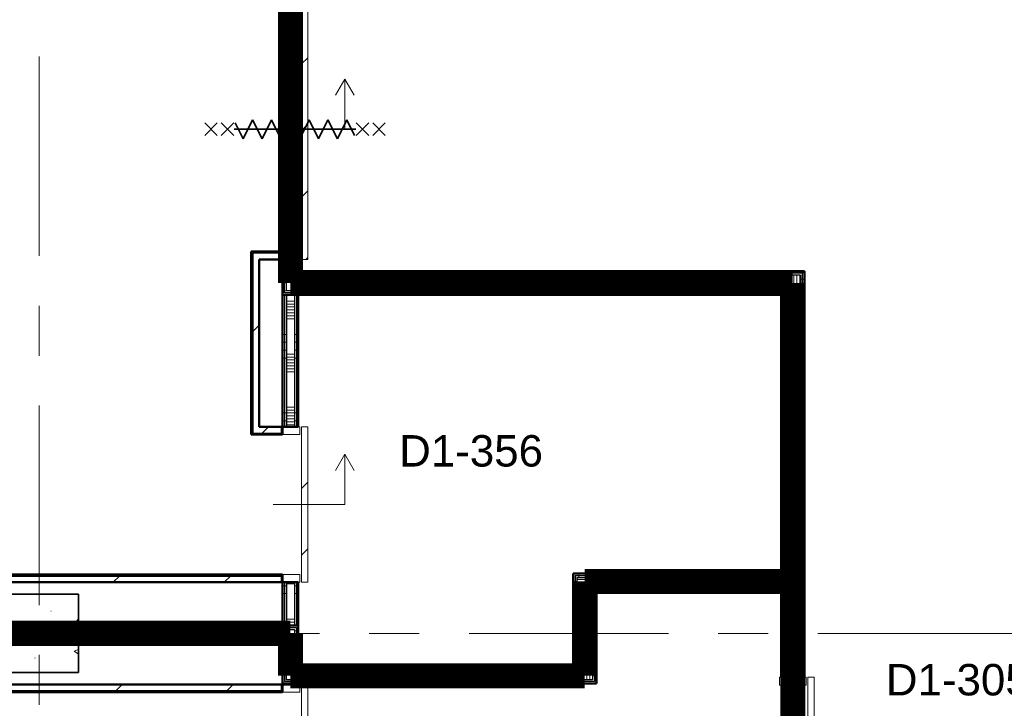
# Model space of a CAD drawing. Extents: x -2538 to 83400, y -8040 to 61900.
# Tile 65 of 105: x 62275 to 68547, y 15123 to 19507. Entities that reach past the tile are written whole.
import ezdxf

# ---------------------------------------------------------------- set-up
doc = ezdxf.new("R2010")
doc.units = 0
doc.header["$LTSCALE"] = 100
doc.linetypes.add('SCHEIDING_BRANDWEREND60', pattern=[3.2, 0.8, -1.6, 0.8])
doc.linetypes.add('stramien', pattern=[22.225, 12.7, -3.175, 3.175, -3.175])
for name, color, linetype, lineweight in [('00---0--FM-RUIMTENR', 7, 'Continuous', 18), ('BA20----_WANDEN', 14, 'Continuous', 50), ('BL$1A---_ALGEMEEN', 7, 'Continuous', 18), ('BL$7A---_STRAMIEN', 7, 'Continuous', 18), ('BL20----_WANDEN', 7, 'Continuous', 25), ('BL28----_CONSTRUCTIES', 4, 'Continuous', 18), ('BL30----_BRANDSYMBOLEN', 14, 'Continuous', 35), ('BL30----_KOZIJNEN', 14, 'Continuous', 25), ('BL40----_BRANDWERENDESCHEIDING_60MIN', 84, 'SCHEIDING_BRANDWEREND60', 158)]:
    doc.layers.add(name, color=color, linetype=linetype, lineweight=lineweight)
doc.styles.add('Arial', font='arial.ttf', dxfattribs={"height": 200})
pattern_1 = [(90, (63550, 15550), (-500, -2e-12), []), (90, (63600, 15550), (-500, -2e-12), []), (90, (63650, 15550), (-500, -2e-12), []), (90, (63700, 15550), (-500, -2e-12), [])]
pattern_2 = [(45, (1253.4, 5927.3), (-353.5534, 353.5534), [])]
pattern_3 = [(270, (65412.5, 17905), (500, 2e-12), []), (270, (65362.5, 17905), (500, 2e-12), []), (270, (65312.5, 17905), (500, 2e-12), []), (270, (65262.5, 17905), (500, 2e-12), [])]
pattern_4 = [(180, (67275, 15755), (-3e-12, -500), []), (180, (67275, 15805), (-3e-12, -500), []), (180, (67275, 15855), (-3e-12, -500), []), (180, (67275, 15905), (-3e-12, -500), [])]
pattern_5 = [(270, (64750, 15380), (500, 1e-12), []), (270, (64700, 15380), (500, 1e-12), []), (270, (64650, 15380), (500, 1e-12), []), (270, (64600, 15380), (500, 1e-12), [])]
pattern_6 = [(0, (65800, 15480), (0, 500), []), (0, (65800, 15430), (0, 500), []), (0, (65800, 15380), (0, 500), []), (0, (65800, 15330), (0, 500), [])]
pattern_7 = [(90, (66737.5, 15880), (-500, -2e-12), []), (90, (66787.5, 15880), (-500, -2e-12), []), (90, (66837.5, 15880), (-500, -2e-12), []), (90, (66887.5, 15880), (-500, -2e-12), [])]
pattern_8 = [(1e-13, (63950, 14192.5), (-9e-13, 500), []), (1e-13, (63950, 14142.5), (-9e-13, 500), []), (1e-13, (63950, 14092.5), (-9e-13, 500), []), (1e-13, (63950, 14042.5), (-9e-13, 500), [])]
pattern_9 = [(360, (63950, 15265), (3e-12, 500), []), (360, (63950, 15215), (3e-12, 500), []), (360, (63950, 15165), (3e-12, 500), []), (360, (63950, 15115), (3e-12, 500), [])]
pattern_10 = [(1e-13, (63950, 16502.5), (-9e-13, 500), []), (1e-13, (63950, 16452.5), (-9e-13, 500), []), (1e-13, (63950, 16402.5), (-9e-13, 500), []), (1e-13, (63950, 16352.5), (-9e-13, 500), [])]
pattern_11 = [(1e-13, (63950, 19330), (-9e-13, 500), []), (1e-13, (63950, 19280), (-9e-13, 500), []), (1e-13, (63950, 19230), (-9e-13, 500), []), (1e-13, (63950, 19180), (-9e-13, 500), [])]

# ---------------------------------------------------------------- blocks, each defined once
blk = doc.blocks.new('28_CL_beton - kolom - Betonkolom 500x500-V12-1')
at = {"layer": 'BL28----_CONSTRUCTIES'}
h = blk.add_hatch(dxfattribs=at)
h.set_pattern_fill('FP_14', color=256, style=0, pattern_type=2)
h.set_pattern_definition([(50, (-61146.6, -9672.7), (728.7365, -63.756), [76.2, -838.2]), (355, (-61146.6, -9672.7), (-140.972, 764.228), [60.96, -670.56]), (100.451, (-61085.9, -9678), (587.77, 700.467), [64.76, -712.36]), (46.184, (-61146.6, -9469.5), (1084.316, -168.171), [114.3, -1257.3]), (96.636, (-61056.2, -9483.5), (949.61, 989.71), [97.14, -1068.54]), (351.184, (-61146.6, -9469.5), (949.62, 989.701), [91.44, -1005.84]), (21, (-61045, -9520.3), (606.458, -409.0606), [76.2, -838.2]), (326, (-61045, -9520.3), (247.208, 736.753), [60.96, -670.56]), (71.451, (-60994.5, -9554.4), (853.668, 327.6855), [64.76, -712.36]), (37.5, (-61146.6, -9672.68), (12.3547, 338.2201), [3.353, -659.079, 3.353, -677.367, -673.1]), (37.5, (-61146.6, -9672.68), (12.3547, 338.2201), [-1343.152, 3.353, -669.747]), (7.5, (-61146.6, -9672.68), (267.2789, 400.7221), [3.353, -384.759, 3.353, -643.839, -256.54]), (7.5, (-61146.6, -9672.68), (267.2789, 400.7221), [-1035.304, 3.353, -253.187]), (327.5, (-61373.18, -9672.68), (542.3633, -22.9153), [3.353, -250.647, 3.353, -789.127, -1051.56]), (327.5, (-61373.18, -9672.68), (542.3633, -22.9153), [-1046.48, 3.353, -1048.207]), (317.5, (-61474.78, -9672.7), (592.517, 101.707), [3.353, -326.847, 3.353, -522.935, -746.76]), (317.5, (-61474.78, -9672.7), (592.517, 101.707), [-856.488, 3.353, -743.407])])
h.paths.add_polyline_path([(250, -250), (250, 250), (-250, 250), (-250, -250)], flags=0)
at = {"layer": 'BL28----_CONSTRUCTIES', "lineweight": 35}
for p, q in [((250, 250), (-250, 250)), ((-250, 250), (-250, -250)), ((250, -250), (250, 250)), ((-250, -250), (250, -250))]:
    blk.add_line(p, q, dxfattribs=at)
blk = doc.blocks.new('32_DR_AMC_s_enkele schuifdeur_dt1 - 1660x2160_wbdbo60-2935390-1')
at = {"layer": 'BL30----_KOZIJNEN', "lineweight": 18}
h = blk.add_hatch(dxfattribs=at)
h.set_pattern_fill('FP_444', color=256, style=0, pattern_type=2)
h.set_pattern_definition([(315, (-12556.7, 62746.6), (500, 500), []), (315, (-12556.7, 62576.6), (500, 500), []), (315, (-12556.7, 62566.6), (500, 500), []), (315, (-12556.7, 62556.6), (500, 500), []), (315, (-12556.7, 62546.6), (500, 500), []), (315, (-12556.7, 62536.6), (500, 500), []), (315, (-12556.7, 62526.6), (500, 500), []), (315, (-12556.7, 62516.6), (500, 500), [])])
h.paths.add_polyline_path([(1105, -60), (1155, -60), (1155, 60), (1105, 60)], flags=0)
h = blk.add_hatch(dxfattribs=at)
h.set_pattern_fill('FP_445', color=256, style=0, pattern_type=2)
h.set_pattern_definition([(315, (-12556.68, 62746.6), (212.132, 212.132), [])])
h.paths.add_polyline_path([(-505, -110), (1155, -110), (1155, -70), (-505, -70)], flags=0)
at = {"layer": 'BL$1A---_ALGEMEEN'}
for p, q in [((325, 109.9), (325, -346)), ((645, -346), (541.1, -286)), ((325, -346), (645, -346)), ((645, -346), (541.1, -406))]:
    blk.add_line(p, q, dxfattribs=at)
at = {"layer": 'BL30----_BRANDSYMBOLEN'}
for p, q in [((285, 466.4), (365, 546.4)), ((365, 466.4), (285, 546.4)), ((285, 361.4), (365, 441.4)), ((365, 361.4), (285, 441.4)), ((365, 351.4), (265, 301.4)), ((325, -416.3), (325, 358.7)), ((325, -416.3), (325, 358.7)), ((265, 301.4), (385, 241.4)), ((385, 241.4), (265, 181.4)), ((265, 181.4), (385, 121.4)), ((385, 121.4), (265, 61.4)), ((265, 61.4), (385, 1.4)), ((385, 1.4), (265, -58.6)), ((265, -58.6), (385, -118.6)), ((385, -118.6), (265, -178.6)), ((265, -178.6), (385, -238.6)), ((385, -238.6), (265, -298.6)), ((265, -298.6), (385, -358.6)), ((385, -358.6), (285, -408.6)), ((365, -498.7), (285, -418.6)), ((285, -498.7), (365, -418.6)), ((285, -603.6), (365, -523.6)), ((365, -603.6), (285, -523.6))]:
    blk.add_line(p, q, dxfattribs=at)
at = {"layer": 'BL30----_KOZIJNEN', "lineweight": 18}
for p, q in [((-505, -60), (-505, 60)), ((-505, 60), (-455, 60)), ((-455, 60), (-455, -60)), ((1105, -60), (1105, 60)), ((1105, 60), (1155, 60)), ((1155, 60), (1155, -60)), ((-455, -60), (-505, -60)), ((1155, -60), (1105, -60)), ((-505, -70), (1155, -70)), ((-505, -110), (-505, -70)), ((1155, -110), (-505, -110)), ((1155, -70), (1155, -110))]:
    blk.add_line(p, q, dxfattribs=at)
blk = doc.blocks.new('32_DR_AMC_s_enkele schuifdeur_dt1 - 1060x2160_wbdbo60-V91-1')
at = {"layer": 'BL30----_KOZIJNEN', "lineweight": 18}
h = blk.add_hatch(dxfattribs=at)
h.set_pattern_fill('FP_448', color=256, style=0, pattern_type=2)
h.set_pattern_definition([(135, (9187.68, -65946.6), (-212.132, -212.132), [])])
h.paths.add_polyline_path([(855, 135), (-205, 135), (-205, 95), (855, 95)], flags=0)
at = {"layer": 'BL$1A---_ALGEMEEN'}
for p, q in [((645, 371), (541.1, 431)), ((325, -84.9), (325, 371)), ((325, 371), (645, 371)), ((645, 371), (541.1, 311))]:
    blk.add_line(p, q, dxfattribs=at)
at = {"layer": 'BL30----_BRANDSYMBOLEN'}
for p, q in [((285, 603.6), (365, 523.6)), ((365, 603.6), (285, 523.6)), ((365, 498.7), (285, 418.6)), ((285, 498.7), (365, 418.6)), ((385, 358.6), (285, 408.6)), ((325, 416.3), (325, -358.7)), ((325, 416.3), (325, -358.7)), ((265, 298.6), (385, 358.6)), ((385, 238.6), (265, 298.6)), ((265, 178.6), (385, 238.6)), ((385, 118.6), (265, 178.6)), ((265, 58.6), (385, 118.6)), ((385, -1.4), (265, 58.6)), ((265, -61.4), (385, -1.4)), ((385, -121.4), (265, -61.4)), ((265, -181.4), (385, -121.4)), ((385, -241.4), (265, -181.4)), ((265, -301.4), (385, -241.4)), ((365, -351.4), (265, -301.4)), ((285, -361.4), (365, -441.4)), ((365, -361.4), (285, -441.4)), ((285, -466.4), (365, -546.4)), ((365, -466.4), (285, -546.4))]:
    blk.add_line(p, q, dxfattribs=at)
at = {"layer": 'BL30----_KOZIJNEN', "lineweight": 18}
for p, q in [((855, 135), (-205, 135)), ((-205, 135), (-205, 95)), ((855, 95), (855, 135)), ((-205, 95), (855, 95)), ((-155, 85), (-205, 85)), ((-205, 85), (-205, -85)), ((-155, -85), (-155, 85)), ((855, 85), (805, 85)), ((805, 85), (805, -85)), ((855, -85), (855, 85)), ((-205, -85), (-155, -85)), ((805, -85), (855, -85))]:
    blk.add_line(p, q, dxfattribs=at)
blk = doc.blocks.new('32_DR_AMC_s_enkele schuifdeur_dt1 - 990x2160-V92-1')
at = {"layer": 'BL30----_KOZIJNEN', "lineweight": 18}
h = blk.add_hatch(dxfattribs=at)
h.set_pattern_fill('FP_449', color=256, style=0, pattern_type=2)
h.set_pattern_definition([(135, (9177.68, -62746.6), (-212.132, -212.132), [])])
h.paths.add_polyline_path([(820, 110), (-170, 110), (-170, 70), (820, 70)], flags=0)
at = {"layer": 'BL$1A---_ALGEMEEN'}
for p, q in [((645, 346), (541.1, 406)), ((325, -109.9), (325, 346)), ((325, 346), (645, 346)), ((645, 346), (541.1, 286))]:
    blk.add_line(p, q, dxfattribs=at)
at = {"layer": 'BL30----_KOZIJNEN', "lineweight": 18}
for p, q in [((820, 110), (-170, 110)), ((-170, 110), (-170, 70)), ((-170, 70), (820, 70)), ((820, 70), (820, 110)), ((-120, 60), (-170, 60)), ((-170, 60), (-170, -60)), ((-120, -60), (-120, 60)), ((820, 60), (770, 60)), ((770, 60), (770, -60)), ((820, -60), (820, 60)), ((-170, -60), (-120, -60)), ((770, -60), (820, -60))]:
    blk.add_line(p, q, dxfattribs=at)
blk = doc.blocks.new('32_DR_AMC_s_enkele schuifdeur_dt1 - 990x2160-V102-1')
at = {"layer": 'BL30----_KOZIJNEN', "lineweight": 18}
h = blk.add_hatch(dxfattribs=at)
h.set_pattern_fill('FP_466', color=256, style=0, pattern_type=2)
h.set_pattern_definition([(315, (-10167.68, 62746.6), (212.132, 212.132), [])])
h.paths.add_polyline_path([(-170, -110), (820, -110), (820, -70), (-170, -70)], flags=0)
at = {"layer": 'BL$1A---_ALGEMEEN'}
for p, q in [((325, 109.9), (325, -346)), ((645, -346), (541.1, -286)), ((325, -346), (645, -346)), ((645, -346), (541.1, -406))]:
    blk.add_line(p, q, dxfattribs=at)
at = {"layer": 'BL30----_KOZIJNEN', "lineweight": 18}
for p, q in [((-170, -60), (-170, 60)), ((-170, 60), (-120, 60)), ((-120, 60), (-120, -60)), ((770, -60), (770, 60)), ((770, 60), (820, 60)), ((820, 60), (820, -60)), ((-120, -60), (-170, -60)), ((820, -60), (770, -60)), ((-170, -70), (820, -70)), ((-170, -110), (-170, -70)), ((820, -110), (-170, -110)), ((820, -70), (820, -110))]:
    blk.add_line(p, q, dxfattribs=at)

msp = doc.modelspace()

# ---------------------------------------------------------------- hatches: boundary and pattern name
at = {"layer": 'BA20----_WANDEN', "lineweight": 18}
h = msp.add_hatch(dxfattribs=at)
h.set_pattern_fill('FP_664', color=256, angle=90, style=0, pattern_type=2)
h.set_pattern_definition(pattern_11)
h.paths.add_polyline_path([(63950, 17767.5), (63962.5, 17767.5), (63962.5, 17979), (63950, 17979), (63950, 17870.5)], flags=0)
h.paths.add_polyline_path([(63962.5, 19639), (63962.5, 21292.5), (63950, 21292.5), (63950, 19639)], flags=0)
h = msp.add_hatch(dxfattribs=at)
h.set_pattern_fill('FP_664', color=256, angle=90, style=0, pattern_type=2)
h.set_pattern_definition(pattern_11)
h.paths.add_polyline_path([(63975, 17780), (63975, 17979), (63962.5, 17979), (63962.5, 17780)], flags=0)
h.paths.add_polyline_path([(63975, 19639), (63975, 21280), (63962.5, 21280), (63962.5, 19639)], flags=0)
h = msp.add_hatch(dxfattribs=at)
h.set_pattern_fill('FP_665', color=256, angle=90, style=0, pattern_type=2)
h.set_pattern_definition([(1e-13, (63950, 19530), (-6e-13, 337.5), []), (1e-13, (63950, 19511.25), (-6e-13, 337.5), []), (1e-13, (63950, 19492.5), (-6e-13, 337.5), []), (1e-13, (63950, 19473.75), (-6e-13, 337.5), []), (1e-13, (63950, 19455), (-6e-13, 337.5), []), (1e-13, (63950, 19436.25), (-6e-13, 337.5), []), (1e-13, (63950, 19417.5), (-6e-13, 337.5), [])])
h.paths.add_polyline_path([(63975, 17880), (64025, 17880), (64025, 17979), (63975, 17979), (63975, 17905)], flags=0)
h.paths.add_polyline_path([(64025, 19639), (64025, 21180), (63975, 21180), (63975, 19639)], flags=0)
h = msp.add_hatch(dxfattribs=at)
h.set_pattern_fill('FP_664', color=256, angle=90, style=0, pattern_type=2)
h.set_pattern_definition(pattern_11)
h.paths.add_polyline_path([(64037.5, 17892.5), (64037.5, 17979), (64025, 17979), (64025, 17892.5)], flags=0)
h.paths.add_polyline_path([(64025, 19639), (64037.5, 19639), (64037.5, 21167.5), (64025, 21167.5), (64025, 19823.3)], flags=0)
h = msp.add_hatch(dxfattribs=at)
h.set_pattern_fill('FP_664', color=256, angle=90, style=0, pattern_type=2)
h.set_pattern_definition(pattern_11)
h.paths.add_polyline_path([(64050, 17905), (64050, 17979), (64037.5, 17979), (64037.5, 17905)], flags=0)
h.paths.add_polyline_path([(64037.5, 19639), (64050, 19639), (64050, 21155), (64037.5, 21155), (64037.5, 19823.3)], flags=0)
h = msp.add_hatch(dxfattribs=at)
h.set_pattern_fill('FP_44', color=256, style=0, pattern_type=2)
h.set_pattern_definition(pattern_2)
h.paths.add_polyline_path([(63750, 16875), (63760, 16875), (63760, 18030), (63750, 18030), (63750, 16915)], flags=0)
h = msp.add_hatch(dxfattribs=at)
h.set_pattern_fill('FP_44', color=256, style=0, pattern_type=2)
h.set_pattern_definition(pattern_2)
h.paths.add_polyline_path([(63760, 16915), (63800, 16915), (63800, 18020), (63760, 18020), (63760, 17591.5)], flags=0)
h = msp.add_hatch(dxfattribs=at)
h.set_pattern_fill('FP_288', color=256, angle=-270, style=0, pattern_type=2)
h.set_pattern_definition([(270, (65612.5, 17905), (337.5, 1e-12), []), (270, (65593.75, 17905), (337.5, 1e-12), []), (270, (65575, 17905), (337.5, 1e-12), []), (270, (65556.25, 17905), (337.5, 1e-12), []), (270, (65537.5, 17905), (337.5, 1e-12), []), (270, (65518.75, 17905), (337.5, 1e-12), []), (270, (65500, 17905), (337.5, 1e-12), [])])
h.paths.add_polyline_path([(67150, 17780), (67250, 17780), (67250, 17880), (63975, 17880), (63975, 17780), (65695.9, 17780)], flags=0)
h = msp.add_hatch(dxfattribs=at)
h.set_pattern_fill('FP_287', color=256, angle=-270, style=0, pattern_type=2)
h.set_pattern_definition(pattern_3)
h.paths.add_polyline_path([(67250, 17880), (67262.5, 17880), (67262.5, 17892.5), (64025, 17892.5), (64025, 17880), (65695.9, 17880)], flags=0)
h = msp.add_hatch(dxfattribs=at)
h.set_pattern_fill('FP_287', color=256, angle=-270, style=0, pattern_type=2)
h.set_pattern_definition(pattern_3)
h.paths.add_polyline_path([(67262.5, 17892.5), (67275, 17892.5), (67275, 17905), (64037.5, 17905), (64037.5, 17892.5), (65695.9, 17892.5)], flags=0)
h = msp.add_hatch(dxfattribs=at)
h.set_pattern_fill('FP_289', color=256, angle=90, style=0, pattern_type=2)
h.set_pattern_definition(pattern_4)
h.paths.add_polyline_path([(67250, 13367.5), (67262.5, 13367.5), (67262.5, 14260), (67250, 14260), (67250, 13380)], flags=0)
h.paths.add_polyline_path([(67250, 15320), (67262.5, 15320), (67262.5, 17880), (67250, 17880), (67250, 15359.8)], flags=0)
h = msp.add_hatch(dxfattribs=at)
h.set_pattern_fill('FP_289', color=256, angle=90, style=0, pattern_type=2)
h.set_pattern_definition(pattern_4)
h.paths.add_polyline_path([(67262.5, 13355), (67275, 13355), (67275, 14260), (67262.5, 14260), (67262.5, 13367.5)], flags=0)
h.paths.add_polyline_path([(67275, 15320), (67275, 17892.5), (67262.5, 17892.5), (67262.5, 15320)], flags=0)
h = msp.add_hatch(dxfattribs=at)
h.set_pattern_fill('FP_287', color=256, angle=-270, style=0, pattern_type=2)
h.set_pattern_definition(pattern_3)
h.paths.add_polyline_path([(67125, 17755), (67137.5, 17755), (67137.5, 17767.5), (63950, 17767.5), (63950, 17755), (65695.9, 17755)], flags=0)
h = msp.add_hatch(dxfattribs=at)
h.set_pattern_fill('FP_662', color=256, angle=90, style=0, pattern_type=2)
h.set_pattern_definition(pattern_10)
h.paths.add_polyline_path([(63962.5, 15650), (63962.5, 15925), (63950, 15925), (63950, 15650)], flags=0)
h.paths.add_polyline_path([(63962.5, 16915), (63962.5, 17755), (63950, 17755), (63950, 16915)], flags=0)
h = msp.add_hatch(dxfattribs=at)
h.set_pattern_fill('FP_287', color=256, angle=-270, style=0, pattern_type=2)
h.set_pattern_definition(pattern_3)
h.paths.add_polyline_path([(67137.5, 17767.5), (67150, 17767.5), (67150, 17780), (63962.5, 17780), (63962.5, 17767.5), (65695.9, 17767.5)], flags=0)
h = msp.add_hatch(dxfattribs=at)
h.set_pattern_fill('FP_662', color=256, angle=90, style=0, pattern_type=2)
h.set_pattern_definition(pattern_10)
h.paths.add_polyline_path([(63975, 15650), (63975, 15925), (63962.5, 15925), (63962.5, 15650)], flags=0)
h.paths.add_polyline_path([(63962.5, 16915), (63975, 16915), (63975, 17755), (63962.5, 17755), (63962.5, 17591.5)], flags=0)
h = msp.add_hatch(dxfattribs=at)
h.set_pattern_fill('FP_663', color=256, angle=90, style=0, pattern_type=2)
h.set_pattern_definition([(1e-13, (63950, 16702.5), (-6e-13, 337.5), []), (1e-13, (63950, 16683.75), (-6e-13, 337.5), []), (1e-13, (63950, 16665), (-6e-13, 337.5), []), (1e-13, (63950, 16646.25), (-6e-13, 337.5), []), (1e-13, (63950, 16627.5), (-6e-13, 337.5), []), (1e-13, (63950, 16608.75), (-6e-13, 337.5), []), (1e-13, (63950, 16590), (-6e-13, 337.5), [])])
h.paths.add_polyline_path([(64025, 15650), (64025, 15925), (63975, 15925), (63975, 15650)], flags=0)
h.paths.add_polyline_path([(64025, 16915), (64025, 17755), (63975, 17755), (63975, 16915)], flags=0)
h = msp.add_hatch(dxfattribs=at)
h.set_pattern_fill('FP_662', color=256, angle=90, style=0, pattern_type=2)
h.set_pattern_definition(pattern_10)
h.paths.add_polyline_path([(64037.5, 15650), (64037.5, 15925), (64025, 15925), (64025, 15650)], flags=0)
h.paths.add_polyline_path([(64037.5, 16915), (64037.5, 17755), (64025, 17755), (64025, 16915)], flags=0)
h = msp.add_hatch(dxfattribs=at)
h.set_pattern_fill('FP_662', color=256, angle=90, style=0, pattern_type=2)
h.set_pattern_definition(pattern_10)
h.paths.add_polyline_path([(64050, 15650), (64050, 15925), (64037.5, 15925), (64037.5, 15650)], flags=0)
h.paths.add_polyline_path([(64050, 16915), (64050, 17755), (64037.5, 17755), (64037.5, 16915)], flags=0)
h = msp.add_hatch(dxfattribs=at)
h.set_pattern_fill('FP_289', color=256, angle=90, style=0, pattern_type=2)
h.set_pattern_definition(pattern_4)
h.paths.add_polyline_path([(67125, 13492.5), (67137.5, 13492.5), (67137.5, 14260), (67125, 14260), (67125, 13505)], flags=0)
h.paths.add_polyline_path([(67125, 15320), (67137.5, 15320), (67137.5, 15892.5), (67125, 15892.5), (67125, 15359.8)], flags=0)
h.paths.add_polyline_path([(67125, 15967.5), (67137.5, 15967.5), (67137.5, 17755), (67125, 17755), (67125, 15980)], flags=0)
h = msp.add_hatch(dxfattribs=at)
h.set_pattern_fill('FP_289', color=256, angle=90, style=0, pattern_type=2)
h.set_pattern_definition(pattern_4)
h.paths.add_polyline_path([(67137.5, 13480), (67150, 13480), (67150, 14260), (67137.5, 14260), (67137.5, 13492.5)], flags=0)
h.paths.add_polyline_path([(67137.5, 15320), (67150, 15320), (67150, 15905), (67137.5, 15905), (67137.5, 15359.8)], flags=0)
h.paths.add_polyline_path([(67150, 15955), (67150, 17767.5), (67137.5, 17767.5), (67137.5, 15955)], flags=0)
h = msp.add_hatch(dxfattribs=at)
h.set_pattern_fill('FP_290', color=256, angle=90, style=0, pattern_type=2)
h.set_pattern_definition([(180, (67275, 15555), (-2e-12, -337.5), []), (180, (67275, 15573.75), (-2e-12, -337.5), []), (180, (67275, 15592.5), (-2e-12, -337.5), []), (180, (67275, 15611.25), (-2e-12, -337.5), []), (180, (67275, 15630), (-2e-12, -337.5), []), (180, (67275, 15648.75), (-2e-12, -337.5), []), (180, (67275, 15667.5), (-2e-12, -337.5), [])])
h.paths.add_polyline_path([(67150, 13380), (67250, 13380), (67250, 14260), (67150, 14260), (67150, 13480)], flags=0)
h.paths.add_polyline_path([(67250, 15320), (67250, 17780), (67150, 17780), (67150, 15320)], flags=0)
h = msp.add_hatch(dxfattribs=at)
h.set_pattern_fill('FP_44', color=256, style=0, pattern_type=2)
h.set_pattern_definition(pattern_2)
h.paths.add_polyline_path([(63950, 16865), (63950, 16875), (63750, 16875), (63750, 16865)], flags=0)
h = msp.add_hatch(dxfattribs=at)
h.set_pattern_fill('FP_44', color=256, style=0, pattern_type=2)
h.set_pattern_definition(pattern_2)
h.paths.add_polyline_path([(63950, 16875), (63950, 16915), (63760, 16915), (63760, 16875)], flags=0)
h = msp.add_hatch(dxfattribs=at)
h.set_pattern_fill('FP_44', color=256, style=0, pattern_type=2)
h.set_pattern_definition(pattern_2)
h.paths.add_polyline_path([(63950, 15925), (63950, 15965), (56800, 15965), (56800, 15925), (63588.4, 15925)], flags=0)
h = msp.add_hatch(dxfattribs=at)
h.set_pattern_fill('FP_44', color=256, style=0, pattern_type=2)
h.set_pattern_definition(pattern_2)
h.paths.add_polyline_path([(63950, 15965), (63950, 15975), (56840, 15975), (56840, 15965), (63588.4, 15965)], flags=0)
h = msp.add_hatch(dxfattribs=at)
h.set_pattern_fill('FP_295', color=256, angle=90, style=0, pattern_type=2)
h.set_pattern_definition(pattern_6)
h.paths.add_polyline_path([(65812.5, 15380), (65812.5, 15980), (65800, 15980), (65800, 15380)], flags=0)
h = msp.add_hatch(dxfattribs=at)
h.set_pattern_fill('FP_297', color=256, angle=90, style=0, pattern_type=2)
h.set_pattern_definition(pattern_7)
h.paths.add_polyline_path([(67101, 15967.5), (67125, 15967.5), (67125, 15980), (65812.5, 15980), (65812.5, 15967.5), (66398.5, 15967.5)], flags=0)
h = msp.add_hatch(dxfattribs=at)
h.set_pattern_fill('FP_295', color=256, angle=90, style=0, pattern_type=2)
h.set_pattern_definition(pattern_6)
h.paths.add_polyline_path([(65825, 15367.5), (65825, 15967.5), (65812.5, 15967.5), (65812.5, 15367.5)], flags=0)
h = msp.add_hatch(dxfattribs=at)
h.set_pattern_fill('FP_297', color=256, angle=90, style=0, pattern_type=2)
h.set_pattern_definition(pattern_7)
h.paths.add_polyline_path([(66398.5, 15955), (67137.5, 15955), (67137.5, 15967.5), (65825, 15967.5), (65825, 15955), (65950, 15955)], flags=0)
h = msp.add_hatch(dxfattribs=at)
h.set_pattern_fill('FP_296', color=256, angle=90, style=0, pattern_type=2)
h.set_pattern_definition([(0, (65800, 15680), (0, 337.5), []), (0, (65800, 15661.25), (0, 337.5), []), (0, (65800, 15642.5), (0, 337.5), []), (0, (65800, 15623.75), (0, 337.5), []), (0, (65800, 15605), (0, 337.5), []), (0, (65800, 15586.25), (0, 337.5), []), (0, (65800, 15567.5), (0, 337.5), [])])
h.paths.add_polyline_path([(65925, 15355), (65925, 15955), (65825, 15955), (65825, 15355)], flags=0)
h = msp.add_hatch(dxfattribs=at)
h.set_pattern_fill('FP_298', color=256, angle=90, style=0, pattern_type=2)
h.set_pattern_definition([(90, (66537.5, 15880), (-337.5, -1e-12), []), (90, (66556.25, 15880), (-337.5, -1e-12), []), (90, (66575, 15880), (-337.5, -1e-12), []), (90, (66593.75, 15880), (-337.5, -1e-12), []), (90, (66612.5, 15880), (-337.5, -1e-12), []), (90, (66631.25, 15880), (-337.5, -1e-12), []), (90, (66650, 15880), (-337.5, -1e-12), [])])
h.paths.add_polyline_path([(67101, 15905), (67150, 15905), (67150, 15955), (65925, 15955), (65925, 15905), (66398.5, 15905)], flags=0)
h = msp.add_hatch(dxfattribs=at)
h.set_pattern_fill('FP_295', color=256, angle=90, style=0, pattern_type=2)
h.set_pattern_definition(pattern_6)
h.paths.add_polyline_path([(65925, 15305), (65937.5, 15305), (65937.5, 15905), (65925, 15905), (65925, 15355)], flags=0)
h = msp.add_hatch(dxfattribs=at)
h.set_pattern_fill('FP_297', color=256, angle=90, style=0, pattern_type=2)
h.set_pattern_definition(pattern_7)
h.paths.add_polyline_path([(66398.5, 15892.5), (67137.5, 15892.5), (67137.5, 15905), (65937.5, 15905), (65937.5, 15892.5), (65950, 15892.5)], flags=0)
h = msp.add_hatch(dxfattribs=at)
h.set_pattern_fill('FP_295', color=256, angle=90, style=0, pattern_type=2)
h.set_pattern_definition(pattern_6)
h.paths.add_polyline_path([(65937.5, 15292.5), (65950, 15292.5), (65950, 15892.5), (65937.5, 15892.5), (65937.5, 15305)], flags=0)
h = msp.add_hatch(dxfattribs=at)
h.set_pattern_fill('FP_297', color=256, angle=90, style=0, pattern_type=2)
h.set_pattern_definition(pattern_7)
h.paths.add_polyline_path([(67125, 15880), (67125, 15892.5), (65950, 15892.5), (65950, 15880), (67101, 15880)], flags=0)
h = msp.add_hatch(dxfattribs=at)
h.set_pattern_fill('FP_151', color=256, angle=90, style=0, pattern_type=2)
h.set_pattern_definition(pattern_1)
h.paths.add_polyline_path([(63939.6, 15637.5), (64050, 15637.5), (64050, 15650), (62650, 15650), (62650, 15637.5), (63588.4, 15637.5)], flags=0)
h = msp.add_hatch(dxfattribs=at)
h.set_pattern_fill('FP_151', color=256, angle=90, style=0, pattern_type=2)
h.set_pattern_definition(pattern_1)
h.paths.add_polyline_path([(64037.5, 15625), (64037.5, 15637.5), (62650, 15637.5), (62650, 15625), (64025, 15625)], flags=0)
h = msp.add_hatch(dxfattribs=at)
h.set_pattern_fill('FP_152', color=256, angle=90, style=0, pattern_type=2)
h.set_pattern_definition([(90, (63350, 15550), (-337.5, -1e-12), []), (90, (63368.75, 15550), (-337.5, -1e-12), []), (90, (63387.5, 15550), (-337.5, -1e-12), []), (90, (63406.25, 15550), (-337.5, -1e-12), []), (90, (63425, 15550), (-337.5, -1e-12), []), (90, (63443.75, 15550), (-337.5, -1e-12), []), (90, (63462.5, 15550), (-337.5, -1e-12), [])])
h.paths.add_polyline_path([(64025, 15575), (64025, 15625), (62650, 15625), (62650, 15575), (63975, 15575)], flags=0)
h = msp.add_hatch(dxfattribs=at)
h.set_pattern_fill('FP_660', color=256, angle=90, style=0, pattern_type=2)
h.set_pattern_definition(pattern_9)
h.paths.add_polyline_path([(64037.5, 15367.5), (64037.5, 15625), (64025, 15625), (64025, 15367.5)], flags=0)
h = msp.add_hatch(dxfattribs=at)
h.set_pattern_fill('FP_660', color=256, angle=90, style=0, pattern_type=2)
h.set_pattern_definition(pattern_9)
h.paths.add_polyline_path([(64037.5, 15380), (64050, 15380), (64050, 15637.5), (64037.5, 15637.5), (64037.5, 15550)], flags=0)
h = msp.add_hatch(dxfattribs=at)
h.set_pattern_fill('FP_151', color=256, angle=90, style=0, pattern_type=2)
h.set_pattern_definition(pattern_1)
h.paths.add_polyline_path([(63975, 15562.5), (63975, 15575), (62650, 15575), (62650, 15562.5), (63962.5, 15562.5)], flags=0)
h = msp.add_hatch(dxfattribs=at)
h.set_pattern_fill('FP_151', color=256, angle=90, style=0, pattern_type=2)
h.set_pattern_definition(pattern_1)
h.paths.add_polyline_path([(63962.5, 15550), (63962.5, 15562.5), (62650, 15562.5), (62650, 15550), (63950, 15550)], flags=0)
h = msp.add_hatch(dxfattribs=at)
h.set_pattern_fill('FP_661', color=256, angle=90, style=0, pattern_type=2)
h.set_pattern_definition([(1e-13, (63950, 15465), (-6e-13, 337.5), []), (1e-13, (63950, 15446.25), (-6e-13, 337.5), []), (1e-13, (63950, 15427.5), (-6e-13, 337.5), []), (1e-13, (63950, 15408.75), (-6e-13, 337.5), []), (1e-13, (63950, 15390), (-6e-13, 337.5), []), (1e-13, (63950, 15371.25), (-6e-13, 337.5), []), (1e-13, (63950, 15352.5), (-6e-13, 337.5), [])])
h.paths.add_polyline_path([(64025, 15355), (64025, 15575), (63975, 15575), (63975, 15355)], flags=0)
h = msp.add_hatch(dxfattribs=at)
h.set_pattern_fill('FP_293', color=256, angle=-270, style=0, pattern_type=2)
h.set_pattern_definition(pattern_5)
h.paths.add_polyline_path([(65695.9, 15355), (65825, 15355), (65825, 15367.5), (64025, 15367.5), (64025, 15355), (64290.9, 15355)], flags=0)
h = msp.add_hatch(dxfattribs=at)
h.set_pattern_fill('FP_293', color=256, angle=-270, style=0, pattern_type=2)
h.set_pattern_definition(pattern_5)
h.paths.add_polyline_path([(65812.5, 15367.5), (65812.5, 15380), (64037.5, 15380), (64037.5, 15367.5), (65695.9, 15367.5)], flags=0)
h = msp.add_hatch(dxfattribs=at)
h.set_pattern_fill('FP_293', color=256, angle=-270, style=0, pattern_type=2)
h.set_pattern_definition(pattern_5)
h.paths.add_polyline_path([(65937.5, 15292.5), (65937.5, 15305), (63962.5, 15305), (63962.5, 15292.5), (65695.9, 15292.5)], flags=0)
h = msp.add_hatch(dxfattribs=at)
h.set_pattern_fill('FP_294', color=256, angle=-270, style=0, pattern_type=2)
h.set_pattern_definition([(270, (64950, 15380), (337.5, 9e-13), []), (270, (64931.25, 15380), (337.5, 9e-13), []), (270, (64912.5, 15380), (337.5, 9e-13), []), (270, (64893.75, 15380), (337.5, 9e-13), []), (270, (64875, 15380), (337.5, 9e-13), []), (270, (64856.25, 15380), (337.5, 9e-13), []), (270, (64837.5, 15380), (337.5, 9e-13), [])])
h.paths.add_polyline_path([(65925, 15305), (65925, 15355), (63975, 15355), (63975, 15305), (65695.9, 15305)], flags=0)
h = msp.add_hatch(dxfattribs=at)
h.set_pattern_fill('FP_44', color=256, style=0, pattern_type=2)
h.set_pattern_definition(pattern_2)
h.paths.add_polyline_path([(63950, 15235), (63950, 15275), (60933.4, 15275), (60933.4, 15235), (63588.4, 15235)], flags=0)
h = msp.add_hatch(dxfattribs=at)
h.set_pattern_fill('FP_293', color=256, angle=-270, style=0, pattern_type=2)
h.set_pattern_definition(pattern_5)
h.paths.add_polyline_path([(65950, 15280), (65950, 15292.5), (63950, 15292.5), (63950, 15280), (65695.9, 15280)], flags=0)
h = msp.add_hatch(dxfattribs=at)
h.set_pattern_fill('FP_658', color=256, angle=90, style=0, pattern_type=2)
h.set_pattern_definition(pattern_8)
h.paths.add_polyline_path([(63950, 13505), (63962.5, 13505), (63962.5, 14285), (63950, 14285), (63950, 13686)], flags=0)
h.paths.add_polyline_path([(63950, 15275), (63962.5, 15275), (63962.5, 15280), (63950, 15280)], flags=0)
h = msp.add_hatch(dxfattribs=at)
h.set_pattern_fill('FP_658', color=256, angle=90, style=0, pattern_type=2)
h.set_pattern_definition(pattern_8)
h.paths.add_polyline_path([(63975, 13505), (63975, 14285), (63962.5, 14285), (63962.5, 13505)], flags=0)
h.paths.add_polyline_path([(63962.5, 15275), (63975, 15275), (63975, 15280), (63962.5, 15280)], flags=0)
h = msp.add_hatch(dxfattribs=at)
h.set_pattern_fill('FP_659', color=256, angle=90, style=0, pattern_type=2)
h.set_pattern_definition([(360, (63950, 14392.5), (2e-12, 337.5), []), (360, (63950, 14373.75), (2e-12, 337.5), []), (360, (63950, 14355), (2e-12, 337.5), []), (360, (63950, 14336.25), (2e-12, 337.5), []), (360, (63950, 14317.5), (2e-12, 337.5), []), (360, (63950, 14298.75), (2e-12, 337.5), []), (360, (63950, 14280), (2e-12, 337.5), [])])
h.paths.add_polyline_path([(64025, 13505), (64025, 14285), (63975, 14285), (63975, 13505)], flags=0)
h.paths.add_polyline_path([(64025, 15275), (64025, 15280), (63975, 15280), (63975, 15275)], flags=0)
h = msp.add_hatch(dxfattribs=at)
h.set_pattern_fill('FP_658', color=256, angle=90, style=0, pattern_type=2)
h.set_pattern_definition(pattern_8)
h.paths.add_polyline_path([(64025, 13505), (64037.5, 13505), (64037.5, 14285), (64025, 14285), (64025, 13686)], flags=0)
h.paths.add_polyline_path([(64025, 15275), (64037.5, 15275), (64037.5, 15280), (64025, 15280)], flags=0)
h = msp.add_hatch(dxfattribs=at)
h.set_pattern_fill('FP_658', color=256, angle=90, style=0, pattern_type=2)
h.set_pattern_definition(pattern_8)
h.paths.add_polyline_path([(64037.5, 13505), (64050, 13505), (64050, 14285), (64037.5, 14285), (64037.5, 13686)], flags=0)
h.paths.add_polyline_path([(64037.5, 15275), (64050, 15275), (64050, 15280), (64037.5, 15280)], flags=0)
h = msp.add_hatch(dxfattribs=at)
h.set_pattern_fill('FP_44', color=256, style=0, pattern_type=2)
h.set_pattern_definition(pattern_2)
h.paths.add_polyline_path([(63950, 15225), (63950, 15235), (60893.4, 15235), (60893.4, 15225), (63588.4, 15225)], flags=0)

# ---------------------------------------------------------------- linework, layer by layer
at = {"layer": 'BL$7A---_STRAMIEN', "linetype": 'stramien'}
for p, q in [((62400, -2000), (62400, 60900)), ((-1537.7, 15600), (83400, 15600)), ((-1537.7, 15600), (83400, 15600))]:
    msp.add_line(p, q, dxfattribs=at)
at = {"layer": 'BL20----_WANDEN', "lineweight": 50}
for p, q in [((63750, 18030), (63750, 16865)), ((63950, 18030), (63750, 18030)), ((63950, 17980), (63950, 18030)), ((63800, 16915), (63800, 17980)), ((63800, 17980), (63950, 17980)), ((63950, 17979), (63950, 16865)), ((64050, 17979), (63950, 17979)), ((64050, 17905), (64050, 17979)), ((67275, 17905), (64050, 17905)), ((67275, 15320), (67275, 17905)), ((67125, 17755), (63950, 17755)), ((64050, 16915), (64050, 17755)), ((67125, 17755), (67125, 15980)), ((64050, 16915), (63800, 16915)), ((63750, 16865), (63950, 16865)), ((63950, 15975), (56850, 15975)), ((63950, 15975), (63950, 15650)), ((65800, 15980), (65800, 15380)), ((67125, 15980), (65800, 15980)), ((56800, 15925), (64050, 15925)), ((64050, 15380), (64050, 15925)), ((65950, 15280), (65950, 15880)), ((65950, 15880), (67125, 15880)), ((67125, 15880), (67125, 15320)), ((62650, 15650), (64050, 15650)), ((62650, 15550), (63950, 15550)), ((63950, 15550), (63950, 15225)), ((65800, 15380), (64050, 15380)), ((67125, 15320), (67275, 15320)), ((64050, 15275), (60933.4, 15275)), ((65950, 15280), (63950, 15280)), ((64050, 15275), (64050, 15280)), ((60883.4, 15225), (63950, 15225))]:
    msp.add_line(p, q, dxfattribs=at)
at = {"layer": 'BL20----_WANDEN'}
for p, q in [((63760, 18020), (63760, 16875)), ((63950, 18020), (63760, 18020)), ((63962.5, 17767.5), (63962.5, 17979)), ((63975, 17780), (63975, 17979)), ((64025, 17979), (64025, 17880)), ((64037.5, 17979), (64037.5, 17892.5)), ((67250, 17880), (64025, 17880)), ((67262.5, 17892.5), (64037.5, 17892.5)), ((67250, 17880), (67250, 15320)), ((67262.5, 15320), (67262.5, 17892.5)), ((67137.5, 17767.5), (63962.5, 17767.5)), ((63962.5, 17755), (63962.5, 16915)), ((67150, 17780), (63975, 17780)), ((63975, 17755), (63975, 16915)), ((64025, 17755), (64025, 16915)), ((64037.5, 17755), (64037.5, 16915)), ((67137.5, 15967.5), (67137.5, 17767.5)), ((67150, 15955), (67150, 17780)), ((63760, 16875), (63950, 16875)), ((56840, 15965), (63950, 15965)), ((65812.5, 15967.5), (65812.5, 15367.5)), ((65812.5, 15967.5), (67137.5, 15967.5)), ((65825, 15955), (65825, 15355)), ((65825, 15955), (65950, 15955)), ((67150, 15955), (65950, 15955)), ((63962.5, 15925), (63962.5, 15650)), ((63975, 15925), (63975, 15650)), ((64025, 15925), (64025, 15650)), ((64037.5, 15925), (64037.5, 15650)), ((65925, 15905), (65925, 15305)), ((65925, 15905), (67150, 15905)), ((65937.5, 15892.5), (65937.5, 15292.5)), ((65937.5, 15892.5), (67137.5, 15892.5)), ((67137.5, 15320), (67137.5, 15892.5)), ((67150, 15320), (67150, 15905)), ((62650, 15637.5), (64037.5, 15637.5)), ((62650, 15625), (64025, 15625)), ((64025, 15625), (64025, 15355)), ((64037.5, 15637.5), (64037.5, 15367.5)), ((62650, 15575), (63975, 15575)), ((62650, 15562.5), (63962.5, 15562.5)), ((63962.5, 15562.5), (63962.5, 15292.5)), ((63975, 15305), (63975, 15575)), ((65812.5, 15367.5), (64037.5, 15367.5)), ((65925, 15305), (63975, 15305)), ((65825, 15355), (64025, 15355)), ((65937.5, 15292.5), (63962.5, 15292.5)), ((63962.5, 15280), (63962.5, 15275)), ((63975, 15280), (63975, 15275)), ((64025, 15280), (64025, 15275)), ((64037.5, 15280), (64037.5, 15275)), ((63950, 15235), (60893.4, 15235))]:
    msp.add_line(p, q, dxfattribs=at)
at = {"layer": 'BL40----_BRANDWERENDESCHEIDING_60MIN', "const_width": 160, "flags": 128}
for points in [[(64000, 21230), (64000, 17830)], [(64000, 17830), (67200, 17830)], [(67200, 17830), (67200, 13430)], [(65875, 15330), (65875, 15930)], [(65875, 15930), (67200, 15930)], [(61000, 15600), (64000, 15600)], [(64000, 15600), (64000, 15330)], [(64000, 15330), (65875, 15330)]]:
    msp.add_lwpolyline(points, dxfattribs=at)

# ---------------------------------------------------------------- block references
at = {"layer": 'BL28----_CONSTRUCTIES'}
msp.add_blockref('28_CL_beton - kolom - Betonkolom 500x500-V12-1', (62400, 15600), dxfattribs=at)
at = {"layer": 'BL30----_KOZIJNEN'}
for name, p, rotation in [('32_DR_AMC_s_enkele schuifdeur_dt1 - 1660x2160_wbdbo60-2935390-1', (64000, 18484), 89.99999999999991), ('32_DR_AMC_s_enkele schuifdeur_dt1 - 990x2160-V102-1', (64000, 16095), 89.99999999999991), ('32_DR_AMC_s_enkele schuifdeur_dt1 - 1060x2160_wbdbo60-V91-1', (67200, 15115), 269.9999999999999), ('32_DR_AMC_s_enkele schuifdeur_dt1 - 990x2160-V92-1', (64000, 15105), 269.9999999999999)]:
    msp.add_blockref(name, p, dxfattribs=dict(at, rotation=rotation))

# ---------------------------------------------------------------- texts
at = {"layer": '00---0--FM-RUIMTENR', "char_height": 200, "width": 1130.379, "attachment_point": 1, "style": 'Arial'}
for s, insert in [('D1-356', (64692.3, 16861.8)), ('D1-305', (67792.8, 15404.8))]:
    msp.add_mtext(s, dxfattribs=dict(at, insert=insert))

doc.saveas('drawing.dxf')
